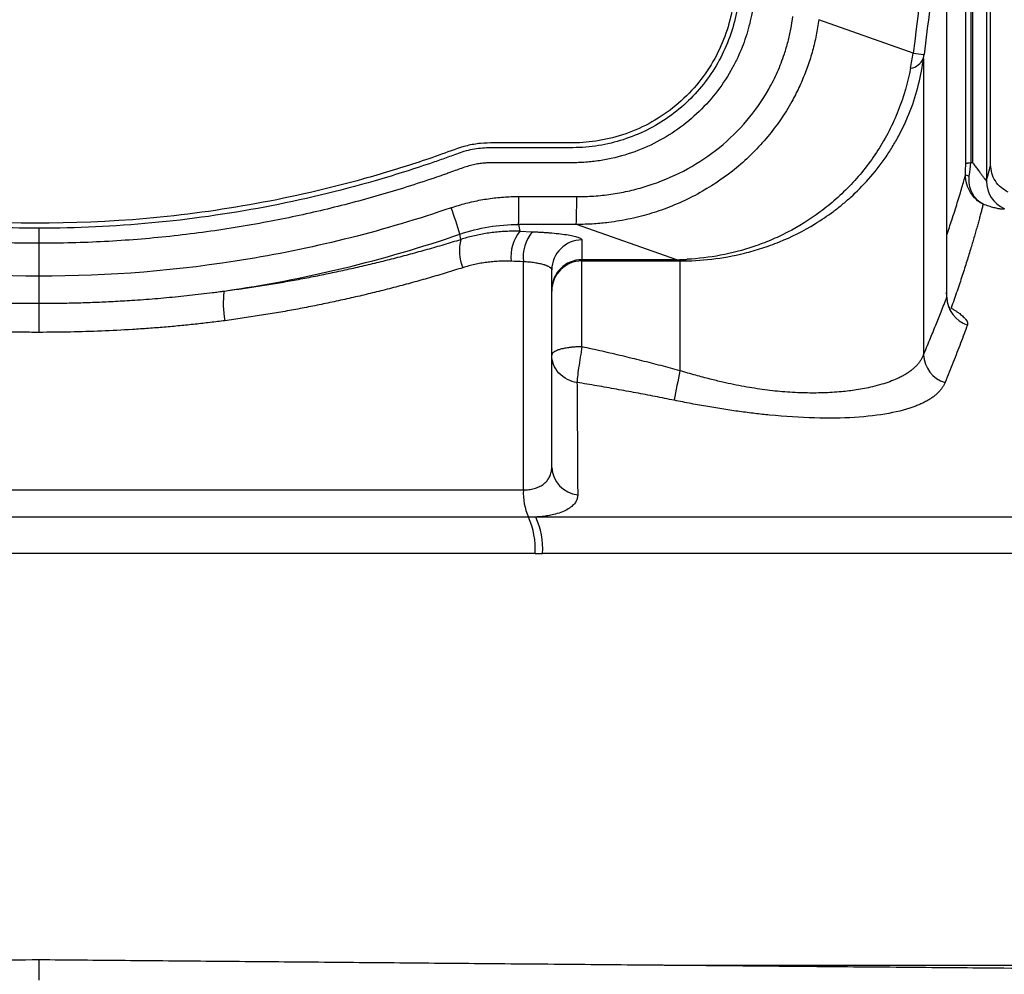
# Model space of a CAD drawing. Header units: millimetres. Extents: x 19 to 819, y 19 to 629.
# Tile 37 of 56: x 605 to 639, y 254 to 288. Entities that reach past the tile are written whole.
import ezdxf

# ---------------------------------------------------------------- set-up
doc = ezdxf.new("R2010")
doc.units = ezdxf.units.MM
doc.header["$LTSCALE"] = 3
doc.layers.add('DIMENSIONS', color=140, linetype='Continuous', lineweight=25)
doc.styles.add('SLDTEXTSTYLE0', font='TXT', dxfattribs={"width": 0.7})
doc.dimstyles.new('SLDDIMSTYLE2', dxfattribs={"dimtxt": 6.474023, "dimasz": 9.906, "dimexe": 0, "dimexo": 0.0625, "dimgap": 1.618506, "dimtad": 0, "dimtih": 1, "dimtoh": 1, "dimrnd": 1e-09, "dimzin": 12, "dimdsep": 46, "dimtxsty": 'SLDTEXTSTYLE0', "dimsah": 1, "dimcen": 0.09, "dimadec": 0, "dimazin": 3, "dimtfac": 1, "dimtmove": 0, "dimatfit": 0, "dimfxl": 0, "dimfrac": 2, "dimtolj": 1, "dimtzin": 12, "dimarcsym": 0})
doc.dimstyles.new('SLDDIMSTYLE3', dxfattribs={"dimtxt": 6.474023, "dimasz": 9.906, "dimexe": 0, "dimexo": 0.0625, "dimgap": 1.618506, "dimtad": 0, "dimtih": 1, "dimtoh": 1, "dimrnd": 1e-09, "dimzin": 4, "dimdsep": 46, "dimtxsty": 'SLDTEXTSTYLE0', "dimsah": 1, "dimcen": 0.09, "dimadec": 0, "dimazin": 1, "dimtfac": 1, "dimtmove": 0, "dimatfit": 0, "dimfxl": 0, "dimfrac": 2, "dimtolj": 1, "dimtzin": 12, "dimarcsym": 0})

# ---------------------------------------------------------------- blocks, each defined once
blk = doc.blocks.new('_D_6')
at = {"layer": 'DIMENSIONS'}
for p, q in [((690.981, 352.404), (690.981, 371.454)), ((630.411, 352.404), (700.506, 352.404)), ((681.362, 322.741), (679.188, 322.741)), ((679.188, 322.741), (679.188, 312.451)), ((700.6, 322.741), (702.774, 322.741)), ((702.774, 322.741), (702.774, 312.451)), ((679.188, 312.451), (681.362, 312.451)), ((702.774, 312.451), (700.6, 312.451)), ((630.411, 293.504), (700.506, 293.504)), ((690.981, 293.504), (690.981, 274.454))]:
    blk.add_line(p, q, dxfattribs=at)
for points in [[(690.981, 352.404), (692.505, 362.31), (689.457, 362.31)], [(690.981, 293.504), (689.457, 283.598), (692.505, 283.598)]]:
    blk.add_solid(points, dxfattribs=at)
at = {"layer": 'DIMENSIONS', "char_height": 6.35, "attachment_point": 1, "style": 'SLDTEXTSTYLE0'}
for s, insert in [('58.9', (681.362, 332.376)), ('2.32', (681.362, 320.637))]:
    blk.add_mtext(s, dxfattribs=dict(at, insert=insert))
blk = doc.blocks.new('_D_8')
at = {"layer": 'DIMENSIONS'}
for p, q in [((657.847, 340.954), (657.847, 360.004)), ((632.913, 340.954), (667.372, 340.954)), ((648.228, 322.741), (646.054, 322.741)), ((646.054, 322.741), (646.054, 312.451)), ((667.466, 322.741), (669.64, 322.741)), ((669.64, 322.741), (669.64, 312.451)), ((646.054, 312.451), (648.228, 312.451)), ((669.64, 312.451), (667.466, 312.451)), ((632.913, 304.954), (667.372, 304.954)), ((657.847, 304.954), (657.847, 285.904))]:
    blk.add_line(p, q, dxfattribs=at)
for points in [[(657.847, 340.954), (659.371, 350.86), (656.323, 350.86)], [(657.847, 304.954), (656.323, 295.048), (659.371, 295.048)]]:
    blk.add_solid(points, dxfattribs=at)
at = {"layer": 'DIMENSIONS', "char_height": 6.35, "attachment_point": 1, "style": 'SLDTEXTSTYLE0'}
for s, insert in [('36.0', (648.228, 332.376)), ('1.42', (648.228, 320.637))]:
    blk.add_mtext(s, dxfattribs=dict(at, insert=insert))

msp = doc.modelspace()

# ---------------------------------------------------------------- linework, layer by layer
for p, q in [((638.955, 282.45), (638.955, 322.94)), ((638.805, 313.695), (638.805, 281.87)), ((638.252, 313.215), (638.252, 282.512)), ((636.225, 286.373), (632.901, 287.558)), ((636.589, 286.193), (636.589, 275.747)), ((622.339, 281.325), (624.374, 281.322)), ((624.361, 280.338), (622.326, 280.341)), ((622.326, 280.341), (622.367, 280.1)), ((627.906, 279.099), (624.361, 280.338)), ((620.296, 279.815), (620.261, 279.999)), ((622.367, 280.1), (622.808, 280.084)), ((605.434, 278.519), (605.434, 279.678)), ((624.559, 279.793), (624.559, 279.099)), ((622.496, 270.987), (622.496, 279.029)), ((627.906, 279.099), (624.559, 279.099)), ((624.559, 279.099), (624.559, 279.058)), ((624.559, 279.058), (627.906, 279.058)), ((624.559, 276.03), (624.559, 279.058)), ((627.906, 279.099), (627.906, 279.058)), ((628.011, 279.057), (628.011, 275.188)), ((623.496, 271.781), (623.496, 278.738)), ((588.372, 270.987), (622.496, 270.987)), ((622.674, 270.027), (588.194, 270.027)), ((664.116, 270.031), (622.93, 270.031)), ((622.912, 268.747), (587.956, 268.747)), ((664.934, 268.747), (623.174, 268.747)), ((627.456, 254.245), (664.934, 254.245))]:
    msp.add_line(p, q)
at = {"flags": 128}
for points in [[(638.31, 313.215), (638.31, 313.009), (638.31, 312.565), (638.31, 311.888), (638.31, 310.98), (638.31, 309.847), (638.31, 308.498), (638.31, 306.939), (638.31, 305.181), (638.31, 303.234), (638.31, 301.111), (638.31, 298.825), (638.31, 296.39), (638.31, 293.821), (638.31, 291.134), (638.31, 288.347), (638.31, 285.475), (638.31, 282.538)], [(638.075, 282.483), (638.075, 285.408), (638.075, 288.267), (638.075, 291.043), (638.075, 293.719), (638.075, 296.277), (638.075, 298.702), (638.075, 300.979), (638.075, 303.094), (638.075, 305.033), (638.075, 306.785), (638.075, 308.338), (638.075, 309.684), (638.075, 310.812), (638.075, 311.718), (638.075, 312.394), (638.075, 312.837), (638.075, 313.044)]]:
    msp.add_lwpolyline(points, dxfattribs=at)
for centre, radius, start, end in [((636.035, 286.45), 0.611, 279.5074, 335.1073), ((638.084, 300.641), 14.388, 262.5771, 264.1064), ((638.183, 282.249), 0.194, 234.9928, 275.8207), ((639.865, 281.87), 1.06, 179.9979, 246.0819), ((597.773, 281.157), 24.567, 358.0965, 0.3924), ((599.807, 281.154), 24.567, 358.0965, 0.3924), ((595.576, 272.338), 25.847, 17.24, 19.4128), ((623.503, 279.202), 1.449, 141.6551, 186.1658), ((623.912, 279.184), 1.425, 140.8071, 186.2201), ((621.719, 279.415), 1.479, 164.2814, 203.791), ((624.555, 278.735), 1.059, 89.7865, 179.7849), ((624.555, 278.04), 1.059, 89.7865, 179.7849), ((624.558, 277.996), 1.062, 89.9707, 179.9706), ((627.886, 280.231), 1.18, 276.0962, 288.8989), ((615.043, 277.566), 3.121, 172.0985, 191.3591), ((638.475, 277.804), 1.064, 181.5104, 251.4082), ((637.659, 275.799), 1.071, 182.755, 253.0792), ((664.266, 267.644), 37.032, 168.2444, 169.8888), ((624.501, 271.819), 1.005, 182.1814, 264.7693), ((624.571, 270.876), 2.078, 176.9378, 204.1114), ((620.145, 268.895), 2.771, 356.9378, 24.1114), ((620.46, 268.897), 2.718, 356.8413, 24.6641)]:
    msp.add_arc(centre, radius, start, end)
for points, knots in [([(605.434, 279.678), (605.205, 279.68), (604.747, 279.682), (604.06, 279.7), (603.376, 279.727), (602.693, 279.765), (602.012, 279.814), (601.332, 279.873), (600.654, 279.943), (599.978, 280.023), (599.303, 280.115), (598.63, 280.216), (597.959, 280.329), (597.29, 280.452), (596.622, 280.585), (595.956, 280.73), (595.291, 280.885), (594.629, 281.05), (593.968, 281.226), (593.308, 281.413), (592.65, 281.61), (591.994, 281.818), (591.34, 282.036), (590.821, 282.22), (590.455, 282.35), (590.231, 282.422), (590.013, 282.473), (589.799, 282.503), (589.554, 282.51), (589.232, 282.513), (588.672, 282.514), (588.005, 282.514), (587.359, 282.515), (586.835, 282.513), (586.38, 282.518), (585.898, 282.553), (585.433, 282.626), (584.799, 282.774), (584.022, 283.05), (583.151, 283.523), (582.359, 284.123), (581.672, 284.838), (581.1, 285.649), (580.66, 286.538), (580.436, 287.246), (580.333, 287.73), (580.294, 287.949), (580.261, 288.197), (580.2, 288.686), (580.107, 289.452), (579.404, 295.366), (578.443, 306.253), (578.029, 319.489), (578.148, 330.078), (578.463, 338.013), (579.003, 345.937), (579.544, 351.548), (579.925, 354.91), (580.042, 355.916), (580.144, 356.778), (580.216, 357.362), (580.286, 357.94), (580.41, 358.578), (580.655, 359.333), (580.986, 360.044), (581.406, 360.709), (581.945, 361.372), (582.622, 362.006), (583.442, 362.561), (584.339, 362.989), (585.129, 363.224), (585.779, 363.338), (586.231, 363.384), (586.73, 363.394), (587.249, 363.393), (588.123, 363.393), (588.885, 363.391), (589.531, 363.394), (589.865, 363.408), (590.169, 363.46), (590.492, 363.566), (590.735, 363.654), (590.995, 363.75), (591.484, 363.921), (592.223, 364.168), (593.538, 364.573), (595.201, 365.02), (596.929, 365.397), (598.383, 365.658), (599.552, 365.835), (600.723, 365.98), (601.897, 366.092), (603.074, 366.171), (604.253, 366.221), (605.04, 366.226), (605.434, 366.229)], [0, 0, 0, 0, 0.005434, 0.010855, 0.016267, 0.021669, 0.027063, 0.03245, 0.037832, 0.043211, 0.048587, 0.053961, 0.059336, 0.064712, 0.070091, 0.075474, 0.080862, 0.086257, 0.091661, 0.097073, 0.102497, 0.107932, 0.113381, 0.118845, 0.12098, 0.122571, 0.124415, 0.126295, 0.127676, 0.130216, 0.133917, 0.140942, 0.14604, 0.14921, 0.153361, 0.156836, 0.160637, 0.164499, 0.172264, 0.180095, 0.187887, 0.195708, 0.203506, 0.211318, 0.219107, 0.221028, 0.22304, 0.224371, 0.226964, 0.234719, 0.242659, 0.368075, 0.493523, 0.556263, 0.618959, 0.681663, 0.744424, 0.752502, 0.761845, 0.768412, 0.773065, 0.775805, 0.782198, 0.788423, 0.794571, 0.800738, 0.807016, 0.814774, 0.822617, 0.830393, 0.838217, 0.842078, 0.846013, 0.848966, 0.853898, 0.858311, 0.869677, 0.871972, 0.873618, 0.877586, 0.879217, 0.881679, 0.8837, 0.885794, 0.893945, 0.902172, 0.918402, 0.934715, 0.944071, 0.953406, 0.962727, 0.972039, 0.981351, 0.990669, 1, 1, 1, 1]), ([(605.434, 366.229), (605.649, 366.228), (606.078, 366.225), (606.721, 366.21), (607.363, 366.185), (608.005, 366.152), (608.646, 366.108), (609.286, 366.056), (609.926, 365.993), (610.565, 365.922), (611.203, 365.841), (611.841, 365.751), (612.478, 365.651), (613.543, 365.468), (615.028, 365.167), (616.923, 364.693), (618.485, 364.223), (619.581, 363.855), (620.134, 363.656), (620.443, 363.547), (620.665, 363.477), (620.89, 363.428), (621.118, 363.401), (621.368, 363.394), (621.644, 363.393), (622.078, 363.393), (622.651, 363.393), (623.218, 363.393), (623.68, 363.393), (623.956, 363.393), (624.281, 363.393), (624.818, 363.379), (625.634, 363.261), (626.592, 362.964), (627.498, 362.522), (628.319, 361.946), (629.046, 361.248), (629.651, 360.447), (630.129, 359.56), (630.377, 358.851), (630.496, 358.364), (630.56, 358.057), (630.608, 357.699), (630.669, 357.209), (630.751, 356.541), (630.855, 355.672), (631.233, 352.403), (631.79, 346.836), (632.352, 338.96), (632.692, 331.07), (632.809, 323.17), (632.704, 315.268), (632.376, 307.374), (631.826, 299.491), (631.258, 293.74), (630.855, 290.229), (630.718, 289.068), (630.616, 288.268), (630.539, 287.726), (630.446, 287.327), (630.336, 286.951), (630.203, 286.583), (630.047, 286.222), (629.783, 285.699), (629.355, 285.037), (628.703, 284.305), (627.946, 283.676), (627.103, 283.174), (626.192, 282.8), (625.399, 282.611), (624.747, 282.532), (624.312, 282.513), (623.926, 282.511), (623.597, 282.51), (623.306, 282.514), (623.029, 282.516), (622.769, 282.514), (622.508, 282.512), (622.262, 282.514), (622.028, 282.517), (621.782, 282.514), (621.535, 282.51), (621.312, 282.513), (621.109, 282.506), (620.923, 282.482), (620.728, 282.444), (620.523, 282.389), (620.311, 282.319), (620.081, 282.235), (619.867, 282.155), (619.621, 282.068), (619.142, 281.905), (618.394, 281.659), (617.102, 281.27), (615.468, 280.84), (613.769, 280.477), (612.341, 280.226), (611.196, 280.056), (610.048, 279.917), (608.898, 279.81), (607.746, 279.733), (606.591, 279.686), (605.82, 279.681), (605.434, 279.678)], [0, 0, 0, 0, 0.005085, 0.010165, 0.015243, 0.020318, 0.025393, 0.030468, 0.035544, 0.040622, 0.045705, 0.050792, 0.055884, 0.060983, 0.076394, 0.091776, 0.107254, 0.115017, 0.119169, 0.121189, 0.122784, 0.124671, 0.126654, 0.128212, 0.130593, 0.133181, 0.138502, 0.144174, 0.146616, 0.149453, 0.150704, 0.154317, 0.162186, 0.170143, 0.178001, 0.185963, 0.193819, 0.201785, 0.209649, 0.217595, 0.219512, 0.221507, 0.225028, 0.228073, 0.233211, 0.240975, 0.248806, 0.311184, 0.373521, 0.435867, 0.498272, 0.560699, 0.623079, 0.685461, 0.747895, 0.759986, 0.769215, 0.775582, 0.77909, 0.782188, 0.785275, 0.788361, 0.791458, 0.794578, 0.802263, 0.810038, 0.817714, 0.825502, 0.833191, 0.840969, 0.844729, 0.848756, 0.851275, 0.853872, 0.856548, 0.858177, 0.860444, 0.862709, 0.86434, 0.86629, 0.868236, 0.87019, 0.872131, 0.873521, 0.874996, 0.876565, 0.878235, 0.880012, 0.881866, 0.884033, 0.885426, 0.888047, 0.896028, 0.904068, 0.920019, 0.93606, 0.945222, 0.954364, 0.963492, 0.972613, 0.981733, 0.99086, 1, 1, 1, 1]), ([(605.435, 280.209), (604.199, 280.211), (602.958, 280.267), (600.496, 280.482), (599.271, 280.642), (596.832, 281.068), (595.62, 281.334), (593.824, 281.812), (592.932, 282.071), (592.046, 282.36), (591.605, 282.51), (591.458, 282.56), (591.165, 282.663), (591.021, 282.715), (590.72, 282.823), (590.562, 282.88), (590.299, 282.953), (590.206, 282.976), (590.012, 283.011), (589.914, 283.023), (589.635, 283.045), (589.462, 283.045), (589.135, 283.045), (588.976, 283.045), (588.492, 283.045), (588.169, 283.045), (587.686, 283.046), (587.524, 283.046), (587.202, 283.046), (587.036, 283.045), (586.719, 283.044), (586.565, 283.045), (586.268, 283.057), (586.123, 283.069), (585.684, 283.12), (585.392, 283.177), (584.814, 283.335), (584.525, 283.438), (583.973, 283.685), (583.708, 283.829), (583.201, 284.157), (582.958, 284.342), (582.505, 284.745), (582.296, 284.963), (581.913, 285.428), (581.738, 285.677), (581.427, 286.199), (581.294, 286.471), (581.069, 287.029), (580.978, 287.317), (580.875, 287.762), (580.846, 287.911), (580.811, 288.137), (580.802, 288.211), (580.781, 288.375), (580.771, 288.457), (580.679, 289.195), (580.6, 289.852), (579.909, 295.761), (579.445, 301.031), (578.815, 311.576), (578.65, 316.854), (578.627, 324.78), (578.657, 327.425), (578.792, 332.71), (578.896, 335.35), (579.323, 343.263), (579.756, 348.527), (580.412, 354.436), (580.525, 355.421), (580.643, 356.405), (580.693, 356.815), (580.703, 356.897), (580.723, 357.063), (580.733, 357.147), (580.762, 357.393), (580.781, 357.553), (580.846, 358.021), (580.906, 358.315), (581.075, 358.894), (581.181, 359.177), (581.436, 359.724), (581.586, 359.99), (581.922, 360.492), (582.109, 360.729), (582.517, 361.173), (582.74, 361.381), (583.214, 361.759), (583.464, 361.928), (583.986, 362.228), (584.26, 362.359), (584.827, 362.577), (585.117, 362.663), (585.705, 362.79), (586.004, 362.832), (586.383, 362.855), (586.459, 362.858), (586.615, 362.862), (586.696, 362.863), (586.938, 362.864), (587.103, 362.863), (587.606, 362.86), (587.939, 362.862), (588.605, 362.862), (588.938, 362.862), (589.313, 362.862), (589.354, 362.862), (589.438, 362.862), (589.485, 362.862), (589.623, 362.865), (589.717, 362.869), (589.909, 362.885), (590.007, 362.897), (590.206, 362.931), (590.308, 362.953), (590.602, 363.035), (590.776, 363.1), (591.021, 363.191), (591.1, 363.22), (591.257, 363.277), (591.338, 363.305), (592.066, 363.558), (592.716, 363.766), (594.675, 364.343), (595.992, 364.664), (598.651, 365.178), (599.991, 365.373), (602.695, 365.634), (604.063, 365.699), (605.433, 365.698)], [0, 0, 0, 0, 0.03125, 0.03125, 0.0625, 0.0625, 0.09375, 0.09375, 0.109375, 0.117188, 0.117188, 0.121094, 0.121094, 0.125, 0.125, 0.128906, 0.128906, 0.130859, 0.130859, 0.132813, 0.132813, 0.136719, 0.136719, 0.140625, 0.140625, 0.148438, 0.148438, 0.152344, 0.152344, 0.15625, 0.15625, 0.160156, 0.160156, 0.164063, 0.164063, 0.171875, 0.171875, 0.179688, 0.179688, 0.1875, 0.1875, 0.195313, 0.195313, 0.203125, 0.203125, 0.210938, 0.210938, 0.21875, 0.21875, 0.226563, 0.226563, 0.230469, 0.230469, 0.232422, 0.232422, 0.234375, 0.234375, 0.25, 0.25, 0.375, 0.375, 0.5, 0.5, 0.5625, 0.5625, 0.625, 0.625, 0.75, 0.75, 0.765625, 0.773438, 0.773438, 0.775391, 0.775391, 0.777344, 0.777344, 0.78125, 0.78125, 0.789063, 0.789063, 0.796875, 0.796875, 0.804688, 0.804688, 0.8125, 0.8125, 0.820313, 0.820313, 0.828125, 0.828125, 0.835938, 0.835938, 0.84375, 0.84375, 0.851563, 0.851563, 0.853516, 0.853516, 0.855469, 0.855469, 0.859375, 0.859375, 0.867188, 0.867188, 0.875, 0.875, 0.875977, 0.875977, 0.876953, 0.876953, 0.878906, 0.878906, 0.880859, 0.880859, 0.882813, 0.882813, 0.886719, 0.886719, 0.888672, 0.888672, 0.890625, 0.890625, 0.90625, 0.90625, 0.9375, 0.9375, 0.96875, 0.96875, 1, 1, 1, 1]), ([(580.967, 288.24), (581.042, 287.645), (581.216, 287.026), (581.506, 286.433), (581.796, 285.841), (582.2, 285.28), (582.695, 284.807), (583.19, 284.333), (583.773, 283.95), (584.387, 283.686), (585, 283.421), (585.64, 283.274), (586.255, 283.23), (586.562, 283.209), (586.875, 283.216), (587.198, 283.216), (587.522, 283.216), (587.845, 283.216), (588.168, 283.216), (588.492, 283.216), (588.814, 283.216), (589.139, 283.216), (589.463, 283.216), (589.783, 283.221), (590.095, 283.17), (590.406, 283.119), (590.707, 283.01), (591.006, 282.902), (591.305, 282.795), (591.605, 282.69), (591.908, 282.589), (592.512, 282.386), (593.124, 282.196), (593.741, 282.02), (598.681, 280.609), (604.011, 280.087), (609.218, 280.551), (611.821, 280.784), (614.392, 281.257), (616.868, 281.947), (617.487, 282.12), (618.101, 282.306), (618.707, 282.505), (619.01, 282.604), (619.31, 282.706), (619.612, 282.813), (619.914, 282.92), (620.206, 283.042), (620.513, 283.117), (620.667, 283.155), (620.823, 283.179), (620.981, 283.195), (621.139, 283.21), (621.297, 283.216), (621.459, 283.216), (621.782, 283.216), (622.106, 283.216), (622.429, 283.216), (622.753, 283.216), (623.077, 283.216), (623.4, 283.216), (623.722, 283.216), (624.056, 283.21), (624.359, 283.218), (624.964, 283.234), (625.603, 283.349), (626.223, 283.582), (626.844, 283.815), (627.443, 284.166), (627.961, 284.614), (628.479, 285.062), (628.914, 285.605), (629.235, 286.188), (629.555, 286.771), (629.762, 287.391), (629.864, 287.99), (629.915, 288.29), (629.947, 288.613), (629.987, 288.933), (630.026, 289.254), (630.065, 289.574), (630.103, 289.895), (630.179, 290.536), (630.254, 291.177), (630.326, 291.819), (630.47, 293.102), (630.605, 294.387), (630.731, 295.674), (631.742, 305.965), (632.181, 316.341), (632.042, 326.705), (631.972, 331.887), (631.758, 337.067), (631.401, 342.231), (631.222, 344.813), (631.008, 347.391), (630.757, 349.965), (630.632, 351.251), (630.498, 352.536), (630.356, 353.82), (630.284, 354.462), (630.211, 355.104), (630.135, 355.745), (630.097, 356.065), (630.058, 356.386), (630.019, 356.706), (630, 356.866), (629.98, 357.03), (629.96, 357.192), (629.94, 357.353), (629.92, 357.512), (629.901, 357.667), (629.862, 357.977), (629.802, 358.268), (629.712, 358.571), (629.623, 358.874), (629.507, 359.178), (629.362, 359.474), (629.072, 360.066), (628.668, 360.627), (628.173, 361.101), (627.677, 361.574), (627.095, 361.957), (626.481, 362.221), (625.867, 362.486), (625.228, 362.633), (624.613, 362.677), (624.306, 362.698), (623.993, 362.691), (623.67, 362.691), (623.346, 362.691), (623.023, 362.691), (622.7, 362.691), (622.376, 362.691), (622.054, 362.691), (621.729, 362.691), (621.405, 362.691), (621.084, 362.686), (620.773, 362.737), (620.462, 362.788), (620.161, 362.897), (619.862, 363.005), (619.563, 363.113), (619.263, 363.217), (618.96, 363.318), (618.355, 363.521), (617.744, 363.711), (617.127, 363.887), (612.187, 365.298), (606.857, 365.821), (601.65, 365.356), (599.046, 365.124), (596.476, 364.651), (594, 363.96), (593.381, 363.787), (592.767, 363.601), (592.161, 363.402), (591.857, 363.303), (591.558, 363.201), (591.256, 363.094), (590.954, 362.987), (590.662, 362.865), (590.355, 362.79), (590.201, 362.753), (590.045, 362.728), (589.887, 362.712), (589.729, 362.697), (589.571, 362.691), (589.409, 362.691), (589.085, 362.691), (588.762, 362.691), (588.439, 362.691), (588.115, 362.691), (587.791, 362.691), (587.468, 362.691), (587.146, 362.691), (586.812, 362.697), (586.509, 362.689), (585.904, 362.673), (585.265, 362.558), (584.645, 362.325), (584.024, 362.092), (583.425, 361.741), (582.907, 361.293), (582.389, 360.845), (581.954, 360.302), (581.633, 359.719), (581.313, 359.136), (581.106, 358.517), (581.004, 357.917), (580.953, 357.617), (580.921, 357.294), (580.881, 356.974), (580.842, 356.654), (580.803, 356.333), (580.765, 356.013), (580.689, 355.372), (580.614, 354.73), (580.542, 354.088), (580.398, 352.805), (580.263, 351.52), (580.137, 350.233), (579.126, 339.942), (578.687, 329.566), (578.826, 319.202), (578.895, 314.02), (579.11, 308.841), (579.467, 303.676), (579.646, 301.094), (579.86, 298.516), (580.11, 295.943), (580.236, 294.656), (580.37, 293.371), (580.512, 292.087), (580.584, 291.445), (580.657, 290.803), (580.733, 290.162), (580.771, 289.842), (580.81, 289.521), (580.849, 289.201), (580.868, 289.041), (580.888, 288.881), (580.908, 288.72), (580.927, 288.56), (580.949, 288.389), (580.967, 288.24)], [0, 0, 0, 0, 0.007812, 0.007812, 0.007812, 0.015625, 0.015625, 0.015625, 0.023438, 0.023438, 0.023438, 0.03125, 0.03125, 0.03125, 0.035156, 0.035156, 0.035156, 0.039062, 0.039062, 0.039062, 0.042969, 0.042969, 0.042969, 0.046875, 0.046875, 0.046875, 0.050781, 0.050781, 0.050781, 0.054688, 0.054688, 0.054688, 0.0625, 0.0625, 0.0625, 0.125, 0.125, 0.125, 0.15625, 0.15625, 0.15625, 0.164062, 0.164062, 0.164062, 0.167969, 0.167969, 0.167969, 0.171875, 0.171875, 0.171875, 0.173828, 0.173828, 0.173828, 0.175781, 0.175781, 0.175781, 0.179688, 0.179688, 0.179688, 0.183594, 0.183594, 0.183594, 0.1875, 0.1875, 0.1875, 0.195312, 0.195312, 0.195312, 0.203125, 0.203125, 0.203125, 0.210938, 0.210938, 0.210938, 0.21875, 0.21875, 0.21875, 0.222656, 0.222656, 0.222656, 0.226562, 0.226562, 0.226562, 0.234375, 0.234375, 0.234375, 0.25, 0.25, 0.25, 0.375, 0.375, 0.375, 0.4375, 0.4375, 0.4375, 0.46875, 0.46875, 0.46875, 0.484375, 0.484375, 0.484375, 0.492188, 0.492188, 0.492188, 0.496094, 0.496094, 0.496094, 0.498047, 0.498047, 0.498047, 0.5, 0.5, 0.5, 0.503906, 0.503906, 0.503906, 0.507812, 0.507812, 0.507812, 0.515625, 0.515625, 0.515625, 0.523438, 0.523438, 0.523438, 0.53125, 0.53125, 0.53125, 0.535156, 0.535156, 0.535156, 0.539062, 0.539062, 0.539062, 0.542969, 0.542969, 0.542969, 0.546875, 0.546875, 0.546875, 0.550781, 0.550781, 0.550781, 0.554688, 0.554688, 0.554688, 0.5625, 0.5625, 0.5625, 0.625, 0.625, 0.625, 0.65625, 0.65625, 0.65625, 0.664062, 0.664062, 0.664062, 0.667969, 0.667969, 0.667969, 0.671875, 0.671875, 0.671875, 0.673828, 0.673828, 0.673828, 0.675781, 0.675781, 0.675781, 0.679688, 0.679688, 0.679688, 0.683594, 0.683594, 0.683594, 0.6875, 0.6875, 0.6875, 0.695312, 0.695312, 0.695312, 0.703125, 0.703125, 0.703125, 0.710938, 0.710938, 0.710938, 0.71875, 0.71875, 0.71875, 0.722656, 0.722656, 0.722656, 0.726562, 0.726562, 0.726562, 0.734375, 0.734375, 0.734375, 0.75, 0.75, 0.75, 0.875, 0.875, 0.875, 0.9375, 0.9375, 0.9375, 0.96875, 0.96875, 0.96875, 0.984375, 0.984375, 0.984375, 0.992188, 0.992188, 0.992188, 0.996094, 0.996094, 0.996094, 0.998047, 0.998047, 0.998047, 1, 1, 1, 1]), ([(605.433, 365.698), (607.977, 365.695), (610.505, 365.467), (614.277, 364.79), (615.531, 364.507), (617.394, 363.995), (618.012, 363.809), (618.934, 363.51), (619.241, 363.406), (619.699, 363.246), (619.849, 363.192), (620.163, 363.079), (620.329, 363.02), (620.605, 362.945), (620.703, 362.922), (620.906, 362.889), (621.006, 362.879), (621.291, 362.86), (621.467, 362.862), (621.969, 362.862), (622.301, 362.862), (622.968, 362.862), (623.3, 362.861), (623.804, 362.861), (623.973, 362.863), (624.295, 362.862), (624.45, 362.858), (624.904, 362.828), (625.211, 362.783), (625.812, 362.646), (626.105, 362.556), (626.671, 362.331), (626.947, 362.195), (627.478, 361.881), (627.73, 361.704), (628.2, 361.316), (628.42, 361.104), (628.829, 360.643), (629.015, 360.396), (629.345, 359.882), (629.49, 359.613), (629.737, 359.05), (629.839, 358.757), (629.956, 358.316), (629.989, 358.169), (630.043, 357.872), (630.063, 357.727), (630.124, 357.233), (630.164, 356.91), (630.282, 355.931), (630.359, 355.279), (630.732, 352.014), (630.993, 349.397), (631.441, 344.161), (631.628, 341.542), (632.078, 333.678), (632.23, 328.428), (632.236, 320.542), (632.201, 317.911), (632.057, 312.656), (631.948, 310.03), (631.509, 302.159), (631.069, 296.917), (630.407, 291.039), (630.331, 290.386), (630.233, 289.571), (630.214, 289.407), (630.174, 289.081), (630.153, 288.917), (630.095, 288.422), (630.06, 288.11), (629.945, 287.522), (629.865, 287.234), (629.662, 286.671), (629.539, 286.395), (629.251, 285.866), (629.088, 285.615), (628.726, 285.14), (628.526, 284.915), (627.876, 284.285), (627.386, 283.94), (626.578, 283.535), (626.299, 283.421), (625.73, 283.238), (625.44, 283.169), (624.995, 283.097), (624.845, 283.079), (624.544, 283.054), (624.395, 283.048), (624.08, 283.043), (623.919, 283.043), (623.592, 283.045), (623.424, 283.046), (622.931, 283.045), (622.602, 283.045), (622.109, 283.045), (621.862, 283.045), (621.616, 283.045), (621.492, 283.045), (621.451, 283.045), (621.36, 283.044), (621.315, 283.043), (621.086, 283.036), (620.894, 283.02), (620.598, 282.963), (620.498, 282.938), (620.308, 282.882), (620.22, 282.852), (620.05, 282.791), (619.968, 282.761), (619.81, 282.702), (619.735, 282.675), (619.58, 282.62), (619.5, 282.592), (619.342, 282.537), (618.63, 282.292), (617.913, 282.067), (615.991, 281.512), (614.694, 281.203), (612.071, 280.706), (610.74, 280.518), (608.082, 280.268), (606.758, 280.208), (605.435, 280.209)], [0, 0, 0, 0, 0.0625, 0.0625, 0.09375, 0.09375, 0.109375, 0.109375, 0.117188, 0.117188, 0.121094, 0.121094, 0.125, 0.125, 0.126953, 0.126953, 0.128906, 0.128906, 0.132813, 0.132813, 0.140625, 0.140625, 0.148438, 0.148438, 0.152344, 0.152344, 0.15625, 0.15625, 0.164063, 0.164063, 0.171875, 0.171875, 0.179688, 0.179688, 0.1875, 0.1875, 0.195313, 0.195313, 0.203125, 0.203125, 0.210938, 0.210938, 0.21875, 0.21875, 0.222656, 0.222656, 0.226563, 0.226563, 0.234375, 0.234375, 0.25, 0.25, 0.3125, 0.3125, 0.375, 0.375, 0.5, 0.5, 0.5625, 0.5625, 0.625, 0.625, 0.75, 0.75, 0.765625, 0.765625, 0.769531, 0.769531, 0.773438, 0.773438, 0.78125, 0.78125, 0.789063, 0.789063, 0.796875, 0.796875, 0.804688, 0.804688, 0.8125, 0.8125, 0.828125, 0.828125, 0.835938, 0.835938, 0.84375, 0.84375, 0.847656, 0.847656, 0.851563, 0.851563, 0.855469, 0.855469, 0.859375, 0.859375, 0.867188, 0.867188, 0.871094, 0.873047, 0.873047, 0.874023, 0.874023, 0.875, 0.875, 0.878906, 0.878906, 0.880859, 0.880859, 0.882813, 0.882813, 0.884766, 0.884766, 0.886719, 0.886719, 0.888672, 0.888672, 0.890625, 0.90625, 0.90625, 0.9375, 0.9375, 0.96875, 0.96875, 1, 1, 1, 1]), ([(637.412, 293.253), (637.369, 292.843), (637.285, 292.048), (637.157, 290.893), (637.002, 289.535), (636.821, 288.022), (636.675, 286.869), (636.607, 286.329)], [0, 0, 0, 0, 0.17728, 0.343956, 0.500028, 0.765601, 1, 1, 1, 1]), ([(637.412, 277.776), (637.412, 277.911), (637.412, 278.182), (637.412, 278.585), (637.412, 278.987), (637.411, 279.387), (637.411, 279.784), (637.411, 280.179), (637.411, 280.877), (637.411, 281.911), (637.411, 283.194), (637.411, 284.477), (637.411, 285.479), (637.412, 286.273), (637.412, 286.82), (637.412, 287.363), (637.412, 287.709), (637.412, 287.894)], [0, 0, 0, 0, 0.035653, 0.071305, 0.106955, 0.142603, 0.17825, 0.213894, 0.249535, 0.368594, 0.500126, 0.616348, 0.749807, 0.812128, 0.874459, 0.933132, 1, 1, 1, 1]), ([(632.901, 287.558), (632.888, 287.466), (632.862, 287.283), (632.812, 287.01), (632.753, 286.738), (632.684, 286.468), (632.605, 286.2), (632.518, 285.935), (632.421, 285.674), (632.316, 285.416), (632.202, 285.162), (632.08, 284.913), (631.757, 284.311), (631.126, 283.391), (630.056, 282.325), (628.787, 281.45), (627.635, 280.924), (626.64, 280.62), (626.017, 280.486), (625.459, 280.403), (624.953, 280.351), (624.571, 280.343), (624.361, 280.338)], [0, 0, 0, 0, 0.022699, 0.045449, 0.06824, 0.091058, 0.113893, 0.136732, 0.159563, 0.182373, 0.205151, 0.227885, 0.250562, 0.373035, 0.500364, 0.61944, 0.749947, 0.809571, 0.874965, 0.906334, 0.948207, 1, 1, 1, 1]), ([(624.374, 281.322), (624.475, 281.323), (624.678, 281.325), (624.981, 281.341), (625.282, 281.368), (625.58, 281.405), (625.876, 281.453), (626.17, 281.513), (626.462, 281.583), (626.751, 281.664), (627.373, 281.862), (628.297, 282.266), (629.426, 283.026), (630.401, 283.973), (631.049, 284.905), (631.455, 285.712), (631.672, 286.275), (631.822, 286.782), (631.924, 287.225), (631.967, 287.524), (631.989, 287.674)], [0, 0, 0, 0, 0.028148, 0.056119, 0.08395, 0.111679, 0.139342, 0.166977, 0.194622, 0.222315, 0.250094, 0.375362, 0.499686, 0.624832, 0.74949, 0.811819, 0.874449, 0.916256, 0.958048, 1, 1, 1, 1]), ([(628.011, 279.057), (628.379, 279.056), (628.75, 279.076), (629.506, 279.164), (629.891, 279.231), (630.485, 279.379), (630.687, 279.436), (631.096, 279.568), (631.305, 279.644), (631.932, 279.899), (632.356, 280.109), (632.993, 280.501), (633.205, 280.644), (633.521, 280.879), (633.627, 280.962), (633.827, 281.128), (633.929, 281.215), (634.238, 281.495), (634.449, 281.706), (634.862, 282.172), (635.059, 282.424), (635.327, 282.81), (635.412, 282.941), (635.57, 283.2), (635.643, 283.328), (635.863, 283.737), (636.003, 284.038), (636.242, 284.656), (636.341, 284.974), (636.496, 285.598), (636.552, 285.903), (636.589, 286.193)], [0, 0, 0, 0, 0.125, 0.125, 0.25, 0.25, 0.3125, 0.3125, 0.375, 0.375, 0.5, 0.5, 0.5625, 0.5625, 0.59375, 0.59375, 0.625, 0.625, 0.6875, 0.6875, 0.75, 0.75, 0.78125, 0.78125, 0.8125, 0.8125, 0.875, 0.875, 0.9375, 0.9375, 1, 1, 1, 1]), ([(636.136, 285.847), (636.152, 285.935), (636.185, 286.11), (636.212, 286.286), (636.225, 286.373)], [0, 0, 0, 0, 0.500364, 1, 1, 1, 1]), ([(636.136, 285.847), (636.038, 285.341), (635.896, 284.845), (635.605, 284.115), (635.495, 283.872), (635.254, 283.403), (635.123, 283.177), (634.703, 282.521), (634.381, 282.113), (633.866, 281.57), (633.687, 281.397), (633.323, 281.075), (633.138, 280.925), (632.575, 280.507), (632.191, 280.27), (631.603, 279.966), (631.404, 279.873), (631.009, 279.706), (630.812, 279.631), (629.829, 279.298), (629.05, 279.156), (628.268, 279.114)], [0, 0, 0, 0, 0.125, 0.125, 0.1875, 0.1875, 0.25, 0.25, 0.375, 0.375, 0.4375, 0.4375, 0.5, 0.5, 0.625, 0.625, 0.6875, 0.6875, 0.75, 0.75, 1, 1, 1, 1]), ([(638.072, 282.091), (638.073, 282.122), (638.074, 282.186), (638.074, 282.283), (638.075, 282.383), (638.075, 282.449), (638.075, 282.483)], [0, 0, 0, 0, 0.2439438, 0.4908147, 0.7423031, 1, 1, 1, 1]), ([(638.075, 282.483), (638.077, 282.485), (638.079, 282.49), (638.094, 282.496), (638.115, 282.501), (638.14, 282.506), (638.168, 282.509), (638.196, 282.511), (638.225, 282.512), (638.243, 282.512), (638.252, 282.512)], [0, 0, 0, 0, 0.15029, 0.29336, 0.429207, 0.557828, 0.679219, 0.793379, 0.900306, 1, 1, 1, 1]), ([(638.31, 282.538), (638.325, 282.517), (638.356, 282.474), (638.416, 282.391), (638.492, 282.288), (638.574, 282.176), (638.649, 282.075), (638.711, 281.992), (638.757, 281.932), (638.784, 281.896), (638.801, 281.875), (638.804, 281.872), (638.805, 281.87)], [0, 0, 0, 0, 0.072014, 0.144255, 0.287431, 0.436249, 0.560123, 0.689232, 0.799706, 0.871926, 0.938259, 1, 1, 1, 1]), ([(638.805, 281.87), (638.848, 282.023), (638.935, 282.337), (638.947, 282.405), (638.954, 282.439)], [0, 0, 0, 0, 0.490393, 1, 1, 1, 1]), ([(639.567, 281.483), (639.482, 281.532), (639.308, 281.631), (639.11, 281.868), (638.979, 282.147), (638.963, 282.346), (638.955, 282.444)], [0, 0, 0, 0, 0.245716, 0.499696, 0.753832, 1, 1, 1, 1]), ([(637.411, 279.973), (637.471, 280.151), (637.611, 280.562), (637.786, 281.121), (637.952, 281.666), (638.032, 281.949), (638.072, 282.091)], [0, 0, 0, 0, 0.200478, 0.463536, 0.731258, 1, 1, 1, 1]), ([(638.689, 281.051), (638.506, 281.145), (638.353, 281.289), (638.188, 281.56), (638.145, 281.657), (638.087, 281.866), (638.071, 281.978), (638.072, 282.091)], [0, 0, 0, 0, 0.5, 0.5, 0.75, 0.75, 1, 1, 1, 1]), ([(638.689, 281.051), (638.522, 281.143), (638.388, 281.282), (638.259, 281.544), (638.229, 281.638), (638.195, 281.839), (638.192, 281.947), (638.203, 282.057)], [0, 0, 0, 0, 0.5, 0.5, 0.75, 0.75, 1, 1, 1, 1]), ([(619.953, 280.929), (620.039, 280.958), (620.21, 281.015), (620.471, 281.088), (620.733, 281.152), (620.997, 281.206), (621.262, 281.25), (621.529, 281.284), (621.798, 281.308), (622.068, 281.323), (622.249, 281.325), (622.339, 281.325)], [0, 0, 0, 0, 0.111797, 0.223067, 0.333962, 0.444633, 0.555233, 0.665918, 0.776839, 0.88815, 1, 1, 1, 1]), ([(605.434, 278.519), (602.97, 278.515), (600.505, 278.715), (595.643, 279.522), (593.246, 280.129), (590.915, 280.929)], [0, 0, 0, 0, 0.5, 0.5, 1, 1, 1, 1]), ([(619.953, 280.929), (617.622, 280.129), (615.225, 279.522), (610.363, 278.715), (607.898, 278.515), (605.434, 278.519)], [0, 0, 0, 0, 0.5, 0.5, 1, 1, 1, 1]), ([(638.689, 281.051), (638.678, 281.008), (638.656, 280.922), (638.619, 280.78), (638.578, 280.629), (638.535, 280.468), (638.488, 280.298), (638.437, 280.117), (638.382, 279.926), (638.324, 279.726), (638.238, 279.439), (638.119, 279.05), (637.955, 278.54), (637.772, 277.989), (637.634, 277.595), (637.563, 277.395)], [0, 0, 0, 0, 0.054082, 0.108421, 0.163068, 0.218071, 0.273474, 0.329322, 0.385656, 0.442515, 0.499937, 0.62076, 0.744222, 0.870566, 1, 1, 1, 1]), ([(639.436, 280.901), (639.434, 280.897), (639.43, 280.889), (639.414, 280.881), (639.391, 280.877), (639.36, 280.877), (639.321, 280.88), (639.273, 280.886), (639.196, 280.901), (639.075, 280.93), (638.898, 280.981), (638.759, 281.028), (638.689, 281.051)], [0, 0, 0, 0, 0.071204, 0.141825, 0.212257, 0.282893, 0.354127, 0.426338, 0.499891, 0.664508, 0.829901, 1, 1, 1, 1]), ([(605.434, 279.678), (605.434, 279.702), (605.434, 279.755), (605.434, 279.841), (605.434, 279.938), (605.434, 280.038), (605.434, 280.128), (605.434, 280.193), (605.435, 280.204), (605.435, 280.209)], [0, 0, 0, 0, 0.086348, 0.193123, 0.321395, 0.470683, 0.637982, 0.817242, 1, 1, 1, 1]), ([(622.367, 280.1), (622.284, 280.102), (622.119, 280.105), (621.873, 280.098), (621.632, 280.081), (621.395, 280.056), (621.164, 280.023), (620.938, 279.982), (620.718, 279.933), (620.504, 279.879), (620.365, 279.836), (620.296, 279.815)], [0, 0, 0, 0, 0.118951, 0.236118, 0.351416, 0.464764, 0.576092, 0.685334, 0.792432, 0.897336, 1, 1, 1, 1]), ([(622.808, 280.084), (622.857, 280.082), (622.954, 280.078), (623.095, 280.071), (623.233, 280.063), (623.367, 280.053), (623.566, 280.038), (623.815, 280.012), (624.081, 279.975), (624.296, 279.933), (624.432, 279.892), (624.511, 279.856), (624.552, 279.825), (624.556, 279.804), (624.559, 279.793)], [0, 0, 0, 0, 0.048444, 0.096765, 0.145154, 0.193796, 0.242877, 0.369946, 0.499027, 0.626299, 0.755756, 0.83682, 0.917942, 1, 1, 1, 1]), ([(611.952, 277.995), (612.152, 278.022), (612.552, 278.075), (613.151, 278.165), (613.75, 278.261), (614.349, 278.365), (614.947, 278.477), (615.545, 278.596), (616.142, 278.722), (616.738, 278.855), (617.334, 278.996), (617.928, 279.145), (618.522, 279.301), (619.115, 279.465), (619.707, 279.635), (620.099, 279.755), (620.296, 279.815)], [0, 0, 0, 0, 0.069968, 0.140127, 0.210483, 0.281048, 0.351829, 0.422835, 0.494074, 0.565556, 0.637289, 0.70928, 0.781539, 0.854073, 0.926891, 1, 1, 1, 1]), ([(622.063, 279.046), (621.99, 279.048), (621.846, 279.051), (621.63, 279.045), (621.416, 279.031), (621.203, 279.007), (620.991, 278.974), (620.781, 278.931), (620.572, 278.881), (620.435, 278.839), (620.366, 278.818)], [0, 0, 0, 0, 0.126887, 0.252806, 0.377969, 0.502589, 0.626883, 0.75107, 0.87537, 1, 1, 1, 1]), ([(623.496, 278.738), (623.496, 278.747), (623.494, 278.763), (623.48, 278.786), (623.459, 278.808), (623.433, 278.829), (623.402, 278.847), (623.368, 278.865), (623.332, 278.881), (623.295, 278.895), (623.258, 278.908), (623.186, 278.93), (623.069, 278.958), (622.891, 278.989), (622.699, 279.014), (622.563, 279.024), (622.496, 279.029)], [0, 0, 0, 0, 0.065142, 0.12699, 0.185544, 0.240803, 0.292768, 0.341439, 0.386817, 0.428903, 0.467697, 0.503202, 0.635054, 0.761747, 0.883364, 1, 1, 1, 1]), ([(627.906, 279.099), (627.966, 279.101), (628.085, 279.105), (628.207, 279.111), (628.268, 279.114)], [0, 0, 0, 0, 0.500848, 1, 1, 1, 1]), ([(605.434, 277.563), (605.434, 277.573), (605.434, 277.593), (605.434, 277.634), (605.434, 277.684), (605.434, 277.74), (605.434, 277.803), (605.434, 277.869), (605.434, 277.939), (605.434, 278.01), (605.434, 278.082), (605.434, 278.152), (605.434, 278.221), (605.434, 278.287), (605.434, 278.35), (605.434, 278.41), (605.434, 278.466), (605.434, 278.502), (605.434, 278.519)], [0, 0, 0, 0, 0.078306, 0.156136, 0.232986, 0.308384, 0.381895, 0.453142, 0.521806, 0.587632, 0.650428, 0.710063, 0.76646, 0.819586, 0.869452, 0.916096, 0.959585, 1, 1, 1, 1]), ([(620.366, 278.818), (620.17, 278.757), (619.778, 278.635), (619.186, 278.461), (618.593, 278.293), (617.998, 278.134), (617.402, 277.981), (616.805, 277.837), (616.206, 277.7), (615.606, 277.57), (615.005, 277.448), (614.403, 277.333), (613.8, 277.226), (613.195, 277.127), (612.59, 277.034), (612.186, 276.979), (611.983, 276.951)], [0, 0, 0, 0, 0.0727, 0.145166, 0.217407, 0.289432, 0.361252, 0.432876, 0.504314, 0.575576, 0.646671, 0.717609, 0.788401, 0.859057, 0.929586, 1, 1, 1, 1]), ([(598.916, 277.995), (598.92, 277.994), (598.929, 277.993), (598.945, 277.991), (598.975, 277.987), (599.034, 277.979), (599.152, 277.963), (599.388, 277.932), (599.861, 277.874), (600.537, 277.801), (601.35, 277.727), (602.256, 277.66), (603.253, 277.607), (604.343, 277.57), (605.07, 277.565), (605.434, 277.563)], [0, 0, 0, 0, 0.001955, 0.003909, 0.007817, 0.015634, 0.031266, 0.062525, 0.125027, 0.249983, 0.374803, 0.499882, 0.666576, 0.833273, 1, 1, 1, 1]), ([(605.434, 277.563), (605.652, 277.564), (606.088, 277.566), (606.742, 277.579), (607.396, 277.6), (608.05, 277.63), (608.757, 277.671), (609.518, 277.727), (610.331, 277.801), (611.007, 277.874), (611.48, 277.932), (611.716, 277.963), (611.834, 277.979), (611.893, 277.987), (611.922, 277.991), (611.939, 277.993), (611.948, 277.994), (611.952, 277.995)], [0, 0, 0, 0, 0.100027, 0.200047, 0.300066, 0.400089, 0.500122, 0.625154, 0.750019, 0.874975, 0.937476, 0.968734, 0.984366, 0.992183, 0.996091, 0.998046, 1, 1, 1, 1]), ([(637.412, 277.776), (637.413, 277.796), (637.414, 277.838), (637.404, 277.892), (637.387, 277.926), (637.386, 277.929)], [0, 0, 0, 0, 0.459488, 0.947744, 1, 1, 1, 1]), ([(605.434, 276.538), (605.434, 276.646), (605.434, 276.759), (605.434, 276.98), (605.434, 277.088), (605.434, 277.278), (605.434, 277.36), (605.434, 277.489), (605.434, 277.535), (605.434, 277.563)], [0, 0, 0, 0, 0.25, 0.25, 0.5, 0.5, 0.75, 0.75, 1, 1, 1, 1]), ([(636.589, 275.747), (636.625, 275.833), (636.7, 276.011), (636.808, 276.271), (636.916, 276.533), (637.051, 276.865), (637.22, 277.285), (637.346, 277.607), (637.412, 277.776)], [0, 0, 0, 0, 0.1207208, 0.2500765, 0.3712739, 0.5000756, 0.7372401, 1, 1, 1, 1]), ([(637.541, 277.343), (637.541, 277.345), (637.541, 277.347), (637.526, 277.371), (637.503, 277.409), (637.487, 277.441), (637.48, 277.455)], [0, 0, 0, 0, 0.26189, 0.496983, 0.770463, 1, 1, 1, 1]), ([(637.563, 277.395), (637.596, 277.376), (637.66, 277.338), (637.748, 277.282), (637.828, 277.227), (637.9, 277.172), (637.964, 277.118), (638.029, 277.056), (638.087, 276.988), (638.129, 276.917), (638.148, 276.851), (638.14, 276.814), (638.136, 276.796)], [0, 0, 0, 0, 0.084252, 0.167443, 0.250079, 0.332686, 0.4158, 0.499952, 0.625054, 0.750808, 0.876159, 1, 1, 1, 1]), ([(605.434, 276.538), (605.212, 276.54), (604.77, 276.542), (604.109, 276.555), (603.451, 276.575), (602.797, 276.603), (601.987, 276.648), (601.033, 276.717), (599.945, 276.818), (599.234, 276.907), (598.884, 276.951)], [0, 0, 0, 0, 0.101054, 0.201585, 0.301606, 0.40113, 0.500173, 0.671793, 0.838371, 1, 1, 1, 1]), ([(611.983, 276.951), (611.81, 276.929), (611.461, 276.883), (610.931, 276.824), (610.392, 276.769), (609.843, 276.72), (609.286, 276.677), (608.55, 276.628), (607.634, 276.582), (606.537, 276.547), (605.803, 276.541), (605.434, 276.538)], [0, 0, 0, 0, 0.080182, 0.161598, 0.24426, 0.32818, 0.41337, 0.499839, 0.665134, 0.831832, 1, 1, 1, 1]), ([(638.136, 276.796), (638.098, 276.692), (638.02, 276.483), (637.897, 276.161), (637.769, 275.829), (637.635, 275.487), (637.494, 275.135), (637.397, 274.895), (637.348, 274.774)], [0, 0, 0, 0, 0.1617798, 0.3254699, 0.4911062, 0.6587211, 0.8283437, 1, 1, 1, 1]), ([(624.559, 276.03), (624.527, 276.03), (624.468, 276.03), (624.385, 276.027), (624.314, 276.023), (624.255, 276.018), (624.208, 276.014), (624.14, 276.007), (624.056, 275.996), (623.933, 275.975), (623.811, 275.947), (623.674, 275.902), (623.585, 275.858), (623.535, 275.816), (623.512, 275.789), (623.499, 275.762), (623.497, 275.745), (623.496, 275.736)], [0, 0, 0, 0, 0.056676, 0.106693, 0.150048, 0.18674, 0.216772, 0.240148, 0.316854, 0.382681, 0.500162, 0.600376, 0.759895, 0.82959, 0.883446, 0.946559, 1, 1, 1, 1]), ([(624.384, 274.773), (624.271, 274.791), (624.154, 274.826), (623.934, 274.938), (623.832, 275.015), (623.664, 275.197), (623.599, 275.302), (623.515, 275.52), (623.496, 275.631), (623.496, 275.736)], [0, 0, 0, 0, 0.25, 0.25, 0.5, 0.5, 0.75, 0.75, 1, 1, 1, 1]), ([(624.559, 276.03), (624.539, 275.919), (624.519, 275.795), (624.478, 275.54), (624.459, 275.41), (624.425, 275.17), (624.411, 275.062), (624.392, 274.886), (624.386, 274.819), (624.384, 274.773)], [0, 0, 0, 0, 0.25, 0.25, 0.5, 0.5, 0.75, 0.75, 1, 1, 1, 1]), ([(628.011, 275.188), (627.789, 275.248), (627.342, 275.368), (626.664, 275.541), (625.974, 275.709), (625.271, 275.874), (624.797, 275.978), (624.559, 276.03)], [0, 0, 0, 0, 0.1936961, 0.3905285, 0.5905132, 0.7936655, 1, 1, 1, 1]), ([(636.589, 275.747), (636.576, 275.715), (636.548, 275.649), (636.494, 275.555), (636.429, 275.463), (636.353, 275.374), (636.266, 275.287), (636.167, 275.204), (636.057, 275.124), (635.935, 275.047), (635.801, 274.973), (635.551, 274.852), (635.222, 274.731), (634.737, 274.6), (634.264, 274.511), (633.676, 274.439), (633.075, 274.402), (632.405, 274.398), (631.722, 274.433), (631.001, 274.508), (630.268, 274.624), (629.621, 274.757), (629.051, 274.896), (628.549, 275.03), (628.196, 275.134), (628.011, 275.188)], [0, 0, 0, 0, 0.024467, 0.048986, 0.073575, 0.098252, 0.123037, 0.147951, 0.173014, 0.198249, 0.223681, 0.249333, 0.329982, 0.374224, 0.442747, 0.499444, 0.565936, 0.624005, 0.68868, 0.749401, 0.810879, 0.874117, 0.911433, 0.95336, 1, 1, 1, 1]), ([(624.384, 274.773), (624.386, 274.466), (624.391, 273.838), (624.397, 272.871), (624.404, 271.86), (624.407, 271.17), (624.409, 270.818)], [0, 0, 0, 0, 0.235357, 0.48047, 0.73535, 1, 1, 1, 1]), ([(627.809, 274.145), (627.586, 274.19), (627.137, 274.281), (626.459, 274.41), (625.774, 274.536), (625.081, 274.658), (624.617, 274.735), (624.384, 274.773)], [0, 0, 0, 0, 0.196336, 0.394433, 0.594363, 0.796195, 1, 1, 1, 1]), ([(637.348, 274.774), (637.334, 274.743), (637.307, 274.682), (637.253, 274.593), (637.19, 274.508), (637.116, 274.426), (637.033, 274.347), (636.939, 274.271), (636.836, 274.199), (636.722, 274.13), (636.599, 274.064), (636.465, 274.002), (636.106, 273.854), (635.41, 273.664), (634.194, 273.522), (632.77, 273.501), (631.546, 273.581), (630.648, 273.678), (630.111, 273.747), (629.557, 273.828), (628.987, 273.921), (628.403, 274.026), (628.009, 274.105), (627.809, 274.145)], [0, 0, 0, 0, 0.022863, 0.045626, 0.06831, 0.090935, 0.113522, 0.13609, 0.15866, 0.181251, 0.203884, 0.226578, 0.249352, 0.374639, 0.499256, 0.623729, 0.74913, 0.788763, 0.829176, 0.870442, 0.912627, 0.955794, 1, 1, 1, 1]), ([(622.496, 270.987), (622.529, 270.988), (622.595, 270.989), (622.691, 270.998), (622.784, 271.014), (622.875, 271.035), (622.961, 271.063), (623.043, 271.097), (623.12, 271.136), (623.192, 271.182), (623.273, 271.247), (623.357, 271.339), (623.433, 271.465), (623.486, 271.613), (623.493, 271.723), (623.496, 271.781)], [0, 0, 0, 0, 0.051653, 0.103914, 0.156954, 0.210938, 0.266022, 0.322352, 0.380067, 0.439294, 0.50015, 0.607304, 0.726128, 0.856946, 1, 1, 1, 1]), ([(624.409, 270.818), (624.409, 270.798), (624.408, 270.758), (624.396, 270.699), (624.378, 270.642), (624.351, 270.586), (624.3, 270.505), (624.205, 270.402), (624.036, 270.288), (623.822, 270.191), (623.591, 270.122), (623.364, 270.076), (623.155, 270.046), (623.005, 270.036), (622.93, 270.031)], [0, 0, 0, 0, 0.050234, 0.100192, 0.150005, 0.19981, 0.249741, 0.375274, 0.49984, 0.625504, 0.749908, 0.833785, 0.916844, 1, 1, 1, 1]), ([(545.889, 253.918), (545.866, 253.918), (545.796, 253.917), (546.289, 253.921), (547.347, 253.931), (548.994, 253.945), (551.168, 253.964), (553.841, 253.987), (556.739, 254.013), (559.732, 254.039), (562.684, 254.064), (565.81, 254.092), (569.084, 254.12), (572.433, 254.15), (575.859, 254.179), (579.293, 254.209), (582.746, 254.24), (586.198, 254.27), (589.844, 254.301), (593.73, 254.335), (597.725, 254.37), (601.633, 254.404), (604.166, 254.426), (605.434, 254.438)], [0, 0, 0, 0, 0.029949, 0.092142, 0.154401, 0.216593, 0.278854, 0.339865, 0.400945, 0.447984, 0.495002, 0.540894, 0.585448, 0.630105, 0.671792, 0.713482, 0.75367, 0.792211, 0.830838, 0.875036, 0.919311, 0.959636, 1, 1, 1, 1]), ([(605.434, 253.714), (605.434, 253.741), (605.434, 253.795), (605.434, 253.877), (605.434, 253.96), (605.434, 254.041), (605.434, 254.118), (605.434, 254.19), (605.434, 254.254), (605.435, 254.324), (605.434, 254.411), (605.434, 254.427), (605.434, 254.438)], [0, 0, 0, 0, 0.0702118, 0.1431075, 0.2183648, 0.2955779, 0.3742658, 0.4538864, 0.5338573, 0.6135809, 0.7544878, 1, 1, 1, 1]), ([(605.434, 254.438), (606.447, 254.429), (608.474, 254.411), (611.555, 254.384), (614.716, 254.357), (617.948, 254.328), (621.286, 254.299), (624.666, 254.27), (628.117, 254.24), (631.571, 254.209), (635.006, 254.179), (638.73, 254.147), (642.628, 254.113), (646.664, 254.078), (650.436, 254.045), (653.926, 254.014), (657.026, 253.987), (659.698, 253.964), (661.873, 253.945), (663.52, 253.931), (664.579, 253.921), (665.072, 253.917), (665.002, 253.918), (664.979, 253.918)], [0, 0, 0, 0, 0.03227, 0.064537, 0.098387, 0.133749, 0.169176, 0.207739, 0.246302, 0.28649, 0.32816, 0.369912, 0.425637, 0.48142, 0.540204, 0.599048, 0.660062, 0.721141, 0.783335, 0.845596, 0.907789, 0.970051, 1, 1, 1, 1])]:
    msp.add_open_spline(points, degree=3, knots=knots)
for points in [[(637.029, 293.289), (636.789, 290.981), (636.521, 288.676), (636.225, 286.373)], [(636.589, 286.193), (636.595, 286.237), (636.601, 286.283), (636.607, 286.329)], [(638.203, 282.057), (638.219, 282.208), (638.238, 282.363), (638.257, 282.513)], [(638.252, 282.512), (638.254, 282.512), (638.256, 282.513), (638.257, 282.513)], [(638.257, 282.513), (638.275, 282.522), (638.292, 282.53), (638.31, 282.538)], [(620.261, 279.999), (620.93, 280.228), (621.619, 280.343), (622.326, 280.341)], [(611.952, 277.995), (614.776, 278.4), (617.563, 279.072), (620.261, 279.999)], [(622.496, 279.029), (622.352, 279.035), (622.207, 279.04), (622.063, 279.046)], [(627.906, 279.058), (627.943, 279.058), (627.978, 279.058), (628.011, 279.057)], [(622.93, 270.031), (622.846, 270.028), (622.761, 270.027), (622.674, 270.027)], [(622.912, 268.747), (622.999, 268.747), (623.087, 268.747), (623.174, 268.747)]]:
    msp.add_open_spline(points, degree=3)

# ---------------------------------------------------------------- dimensions: what is measured, and where the dimension line sits
at = {"layer": 'DIMENSIONS'}
for base, p1, p2, dimstyle, picture, middle in [((690.981, 293.504), (626.601, 352.404), (626.601, 293.504), 'SLDDIMSTYLE2', '_D_6', (690.981, 322.741)), ((657.847, 304.954), (629.103, 340.954), (629.103, 304.954), 'SLDDIMSTYLE3', '_D_8', (657.847, 322.741))]:
    dim = msp.add_linear_dim(base=base, p1=p1, p2=p2, angle=90, dimstyle=dimstyle, dxfattribs=at)
    dim.commit()
    dim.dimension.update_dxf_attribs({"geometry": picture, "text_midpoint": middle, "dimtype": 160})

doc.saveas('drawing.dxf')
